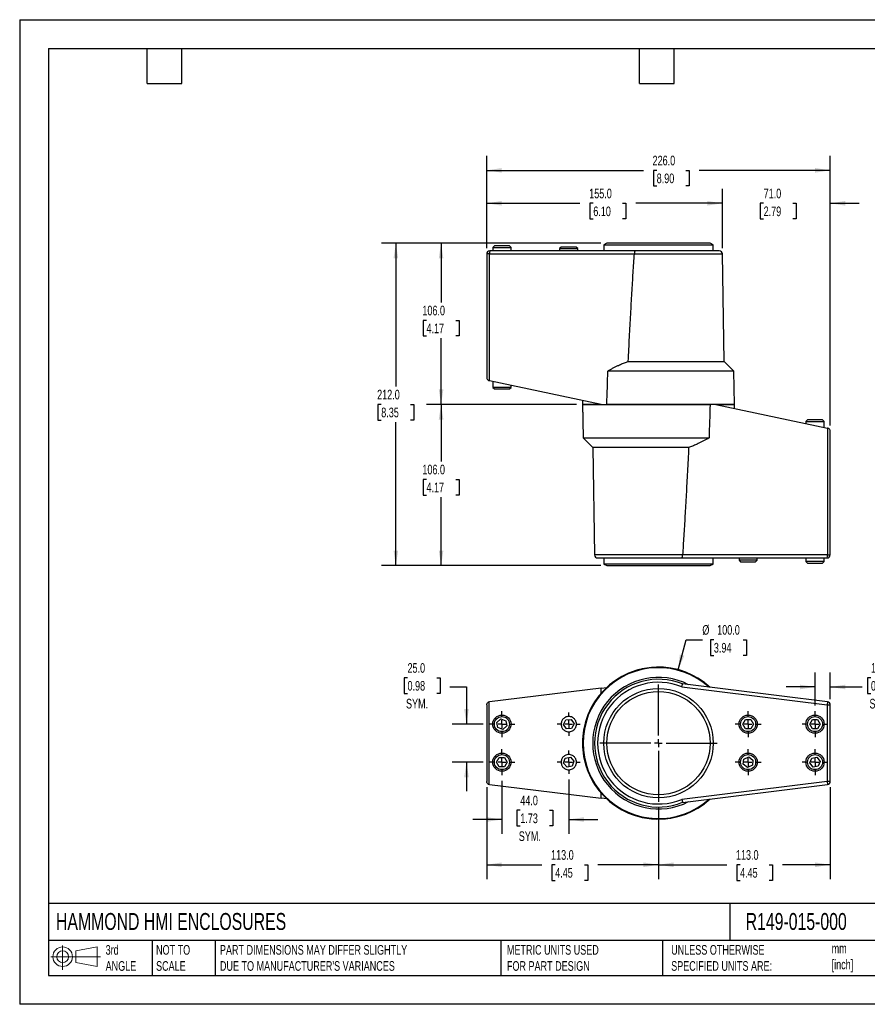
# Model space of a CAD drawing. Header units: millimetres. Extents: x 0 to 838, y 0 to 648.
# Tile 1 of 2: x 0 to 558, y 0 to 648. Entities that reach past the tile are written whole.
import ezdxf

# ---------------------------------------------------------------- set-up
doc = ezdxf.new("R2010")
doc.units = ezdxf.units.MM
doc.header["$LTSCALE"] = 3
doc.linetypes.add('CENTERX2', pattern=[20.32, 12.7, -2.54, 2.54, -2.54])
doc.layers.add('CENTER', color=40, linetype='CENTERX2')
doc.layers.add('DIMENSIONS', color=140, linetype='Continuous', lineweight=25)
doc.layers.add('TEXT', color=140, linetype='Continuous', lineweight=25)
doc.styles.add('SLDTEXTSTYLE0', font='TXT', dxfattribs={"width": 0.7})
doc.dimstyles.new('SLDDIMSTYLE0', dxfattribs={"dimtxt": 6.474023, "dimasz": 9.906, "dimexe": 0, "dimexo": 0.0625, "dimgap": 1.618506, "dimtad": 0, "dimtih": 1, "dimtoh": 1, "dimdec": 1, "dimrnd": 1e-09, "dimzin": 4, "dimdsep": 46, "dimtxsty": 'SLDTEXTSTYLE0', "dimsah": 1, "dimcen": 0.09, "dimadec": 0, "dimazin": 1, "dimtfac": 1, "dimtdec": 1, "dimtmove": 0, "dimatfit": 0, "dimfxl": 0, "dimfrac": 2, "dimtolj": 1, "dimtzin": 12, "dimarcsym": 0})
doc.dimstyles.new('SLDDIMSTYLE1', dxfattribs={"dimtxt": 6.474023, "dimasz": 9.906, "dimexe": 0, "dimexo": 0.0625, "dimgap": 1.618506, "dimtad": 0, "dimtih": 1, "dimtoh": 1, "dimdec": 1, "dimrnd": 1e-09, "dimzin": 4, "dimdsep": 46, "dimtxsty": 'SLDTEXTSTYLE0', "dimsah": 1, "dimcen": 0, "dimadec": 0, "dimazin": 1, "dimtfac": 1, "dimtdec": 1, "dimtofl": 0, "dimtmove": 0, "dimatfit": 3, "dimfxl": 0, "dimfrac": 2, "dimtolj": 1, "dimtzin": 12, "dimarcsym": 0})
doc.dimstyles.new('SLDDIMSTYLE2', dxfattribs={"dimtxt": 6.474023, "dimasz": 9.906, "dimexe": 0, "dimexo": 0.0625, "dimgap": 1.618506, "dimtad": 0, "dimtih": 1, "dimtoh": 1, "dimdec": 1, "dimrnd": 1e-09, "dimzin": 4, "dimdsep": 46, "dimtxsty": 'SLDTEXTSTYLE0', "dimsah": 1, "dimcen": 0.09, "dimadec": 0, "dimazin": 1, "dimtfac": 1, "dimtdec": 1, "dimtofl": 0, "dimtmove": 0, "dimatfit": 3, "dimfxl": 0, "dimfrac": 2, "dimtolj": 1, "dimtzin": 12, "dimarcsym": 0})

# ---------------------------------------------------------------- blocks, each defined once
blk = doc.blocks.new('Block11')
at = {"color": 7, "linetype": 'Continuous', "lineweight": 18}
for p, q in [((7.77, 15.93), (7.77, 0)), ((16.44, 12.5), (30.53, 15.1)), ((30.53, 15.1), (30.53, 2.19)), ((0, 8.65), (32.62, 8.65)), ((16.44, 4.79), (16.44, 12.5)), ((16.44, 4.79), (30.53, 2.19))]:
    blk.add_line(p, q, dxfattribs=at)
for radius in [6.45, 3.86]:
    blk.add_circle((7.77, 8.65), radius, dxfattribs=at)
blk = doc.blocks.new('Block12')
at = {"color": 7, "linetype": 'Continuous'}
blk.add_blockref('Block11', (0, 0), dxfattribs=at)
blk = doc.blocks.new('_D')
at = {"layer": 'DIMENSIONS'}
for p, q in [((317.24, 146.95), (317.24, 112.06)), ((361.24, 147.9), (361.24, 112.06)), ((329.34, 127.64), (327.16, 127.64)), ((327.16, 127.64), (327.16, 117.35)), ((348.58, 127.64), (350.75, 127.64)), ((350.75, 127.64), (350.75, 117.35)), ((317.24, 121.58), (298.19, 121.58)), ((327.16, 117.35), (329.34, 117.35)), ((350.75, 117.35), (348.58, 117.35)), ((361.24, 121.58), (380.29, 121.58))]:
    blk.add_line(p, q, dxfattribs=at)
for points in [[(317.24, 121.58), (307.33, 123.11), (307.33, 120.06)], [(361.24, 121.58), (371.15, 120.06), (371.15, 123.11)]]:
    blk.add_solid(points, dxfattribs=at)
at = {"layer": 'DIMENSIONS', "char_height": 6.35, "attachment_point": 1, "style": 'SLDTEXTSTYLE0'}
for s, insert in [('44.0', (329.34, 137.27)), ('1.73', (329.34, 125.53)), ('SYM.', (328.35, 113.8))]:
    blk.add_mtext(s, dxfattribs=dict(at, insert=insert))
blk = doc.blocks.new('_D_1')
at = {"layer": 'DIMENSIONS'}
for p, q in [((255.15, 214.81), (252.97, 214.81)), ((252.97, 214.81), (252.97, 204.52)), ((274.39, 214.81), (276.56, 214.81)), ((276.56, 214.81), (276.56, 204.52)), ((283.08, 208.75), (293.94, 208.75)), ((293.94, 208.75), (293.94, 184.3)), ((252.97, 204.52), (255.15, 204.52)), ((276.56, 204.52), (274.39, 204.52)), ((304.89, 184.3), (284.42, 184.3)), ((304.89, 159.3), (284.42, 159.3)), ((293.94, 159.3), (293.94, 140.25))]:
    blk.add_line(p, q, dxfattribs=at)
for points in [[(293.94, 184.3), (295.47, 194.2), (292.42, 194.2)], [(293.94, 159.3), (292.42, 149.39), (295.47, 149.39)]]:
    blk.add_solid(points, dxfattribs=at)
at = {"layer": 'DIMENSIONS', "char_height": 6.35, "attachment_point": 1, "style": 'SLDTEXTSTYLE0'}
for s, insert in [('25.0', (255.15, 224.44)), ('0.98', (255.15, 212.7)), ('SYM.', (254.16, 200.96))]:
    blk.add_mtext(s, dxfattribs=dict(at, insert=insert))
blk = doc.blocks.new('_D_2')
at = {"layer": 'DIMENSIONS'}
for p, q in [((433.18, 220.09), (438.47, 239.84)), ((438.47, 239.84), (449.11, 239.84)), ((456.69, 239.84), (454.52, 239.84)), ((454.52, 239.84), (454.52, 229.55)), ((475.93, 239.84), (478.1, 239.84)), ((478.1, 239.84), (478.1, 229.55)), ((454.52, 229.55), (456.69, 229.55)), ((478.1, 229.55), (475.93, 229.55))]:
    blk.add_line(p, q, dxfattribs=at)
blk.add_solid([(433.18, 220.09), (437.22, 229.27), (434.27, 230.06)], dxfattribs=at)
at = {"layer": 'DIMENSIONS', "char_height": 6.35, "attachment_point": 1, "style": 'SLDTEXTSTYLE0'}
for s, insert in [('%%c', (449.11, 249.48)), ('100.0', (458.88, 249.48)), ('3.94', (456.69, 237.74))]:
    blk.add_mtext(s, dxfattribs=dict(at, insert=insert))
blk = doc.blocks.new('_D_3')
at = {"layer": 'DIMENSIONS'}
for p, q in [((523.24, 196.65), (523.24, 218.27)), ((533.24, 200.84), (533.24, 218.27)), ((560.05, 214.81), (557.87, 214.81)), ((557.87, 214.81), (557.87, 204.52)), ((579.29, 214.81), (581.46, 214.81)), ((581.46, 214.81), (581.46, 204.52)), ((523.24, 208.75), (504.19, 208.75)), ((533.24, 208.75), (554.25, 208.75)), ((557.87, 204.52), (560.05, 204.52)), ((581.46, 204.52), (579.29, 204.52))]:
    blk.add_line(p, q, dxfattribs=at)
for points in [[(523.24, 208.75), (513.33, 210.27), (513.33, 207.23)], [(533.24, 208.75), (543.15, 207.23), (543.15, 210.27)]]:
    blk.add_solid(points, dxfattribs=at)
at = {"layer": 'DIMENSIONS', "char_height": 6.35, "attachment_point": 1, "style": 'SLDTEXTSTYLE0'}
for s, insert in [('10.0', (560.05, 224.44)), ('0.39', (560.05, 212.7)), ('SYM.', (559.06, 200.96))]:
    blk.add_mtext(s, dxfattribs=dict(at, insert=insert))
blk = doc.blocks.new('_D_4')
at = {"layer": 'DIMENSIONS'}
for p, q in [((533.24, 142.76), (533.24, 82.27)), ((420.24, 129.45), (420.24, 82.27)), ((420.24, 91.8), (465.14, 91.8)), ((473.91, 91.8), (471.74, 91.8)), ((471.74, 91.8), (471.74, 81.51)), ((493.15, 91.8), (495.32, 91.8)), ((495.32, 91.8), (495.32, 81.51)), ((533.24, 91.8), (501.92, 91.8)), ((471.74, 81.51), (473.91, 81.51)), ((495.32, 81.51), (493.15, 81.51))]:
    blk.add_line(p, q, dxfattribs=at)
for points in [[(420.24, 91.8), (430.15, 90.27), (430.15, 93.32)], [(533.24, 91.8), (523.33, 93.32), (523.33, 90.27)]]:
    blk.add_solid(points, dxfattribs=at)
at = {"layer": 'DIMENSIONS', "char_height": 6.35, "attachment_point": 1, "style": 'SLDTEXTSTYLE0'}
for s, insert in [('113.0', (471.22, 101.43)), ('4.45', (473.91, 89.69))]:
    blk.add_mtext(s, dxfattribs=dict(at, insert=insert))
blk = doc.blocks.new('_D_5')
at = {"layer": 'DIMENSIONS'}
for p, q in [((307.24, 142.76), (307.24, 82.27)), ((420.24, 129.45), (420.24, 82.27)), ((307.24, 91.8), (343.53, 91.8)), ((352.3, 91.8), (350.13, 91.8)), ((350.13, 91.8), (350.13, 81.51)), ((371.54, 91.8), (373.71, 91.8)), ((373.71, 91.8), (373.71, 81.51)), ((420.24, 91.8), (380.31, 91.8)), ((350.13, 81.51), (352.3, 81.51)), ((373.71, 81.51), (371.54, 81.51))]:
    blk.add_line(p, q, dxfattribs=at)
for points in [[(307.24, 91.8), (317.15, 90.27), (317.15, 93.32)], [(420.24, 91.8), (410.33, 93.32), (410.33, 90.27)]]:
    blk.add_solid(points, dxfattribs=at)
at = {"layer": 'DIMENSIONS', "char_height": 6.35, "attachment_point": 1, "style": 'SLDTEXTSTYLE0'}
for s, insert in [('113.0', (349.61, 101.43)), ('4.45', (352.3, 89.69))]:
    blk.add_mtext(s, dxfattribs=dict(at, insert=insert))
blk = doc.blocks.new('SW_CENTERMARKSYMBOL_0')
at = {"layer": 'CENTER', "color": 0}
for p, q in [((0, 5.08), (0, 8.54)), ((-5.08, 0), (-8.54, 0)), ((0, 0), (-2.54, 0)), ((0, 0), (0, 2.54)), ((0, 0), (0, -2.54)), ((0, 0), (2.54, 0)), ((5.08, 0), (8.54, 0)), ((0, -5.08), (0, -8.54))]:
    blk.add_line(p, q, dxfattribs=at)
blk = doc.blocks.new('SW_CENTERMARKSYMBOL_1')
at = {"layer": 'CENTER', "color": 0}
for p, q in [((0, 5.08), (0, 7.593)), ((-5.08, 0), (-7.593, 0)), ((0, 0), (-2.54, 0)), ((0, 0), (0, 2.54)), ((0, 0), (0, -2.54)), ((0, 0), (2.54, 0)), ((5.08, 0), (7.593, 0)), ((0, -5.08), (0, -7.593))]:
    blk.add_line(p, q, dxfattribs=at)
blk = doc.blocks.new('SW_CENTERMARKSYMBOL_2')
at = {"layer": 'CENTER', "color": 0}
for p, q in [((0, 5.08), (0, 7.593)), ((-5.08, 0), (-7.593, 0)), ((0, 0), (-2.54, 0)), ((0, 0), (0, 2.54)), ((0, 0), (0, -2.54)), ((0, 0), (2.54, 0)), ((5.08, 0), (7.593, 0)), ((0, -5.08), (0, -7.593))]:
    blk.add_line(p, q, dxfattribs=at)
blk = doc.blocks.new('SW_CENTERMARKSYMBOL_3')
at = {"layer": 'CENTER', "color": 0}
for p, q in [((0, 5.08), (0, 8.54)), ((-5.08, 0), (-8.54, 0)), ((0, 0), (-2.54, 0)), ((0, 0), (0, 2.54)), ((0, 0), (0, -2.54)), ((0, 0), (2.54, 0)), ((5.08, 0), (8.54, 0)), ((0, -5.08), (0, -8.54))]:
    blk.add_line(p, q, dxfattribs=at)
blk = doc.blocks.new('SW_CENTERMARKSYMBOL_4')
at = {"layer": 'CENTER', "color": 0}
for p, q in [((0, 5.08), (0, 8.54)), ((-5.08, 0), (-8.54, 0)), ((0, 0), (-2.54, 0)), ((0, 0), (0, 2.54)), ((0, 0), (0, -2.54)), ((0, 0), (2.54, 0)), ((5.08, 0), (8.54, 0)), ((0, -5.08), (0, -8.54))]:
    blk.add_line(p, q, dxfattribs=at)
blk = doc.blocks.new('SW_CENTERMARKSYMBOL_5')
at = {"layer": 'CENTER', "color": 0}
for p, q in [((0, 5.08), (0, 8.54)), ((-5.08, 0), (-8.54, 0)), ((0, 0), (-2.54, 0)), ((0, 0), (0, 2.54)), ((0, 0), (0, -2.54)), ((0, 0), (2.54, 0)), ((5.08, 0), (8.54, 0)), ((0, -5.08), (0, -8.54))]:
    blk.add_line(p, q, dxfattribs=at)
blk = doc.blocks.new('SW_CENTERMARKSYMBOL_6')
at = {"layer": 'CENTER', "color": 0}
for p, q in [((0, 5.08), (0, 38.54)), ((-5.08, 0), (-38.54, 0)), ((0, 0), (-2.54, 0)), ((0, 0), (0, 2.54)), ((0, 0), (0, -2.54)), ((0, 0), (2.54, 0)), ((5.08, 0), (38.54, 0)), ((0, -5.08), (0, -38.54))]:
    blk.add_line(p, q, dxfattribs=at)
blk = doc.blocks.new('SW_CENTERMARKSYMBOL_7')
at = {"layer": 'CENTER', "color": 0}
for p, q in [((0, 5.08), (0, 8.54)), ((-5.08, 0), (-8.54, 0)), ((0, 0), (-2.54, 0)), ((0, 0), (0, 2.54)), ((0, 0), (0, -2.54)), ((0, 0), (2.54, 0)), ((5.08, 0), (8.54, 0)), ((0, -5.08), (0, -8.54))]:
    blk.add_line(p, q, dxfattribs=at)
blk = doc.blocks.new('SW_CENTERMARKSYMBOL_8')
at = {"layer": 'CENTER', "color": 0}
for p, q in [((0, 5.08), (0, 8.54)), ((-5.08, 0), (-8.54, 0)), ((0, 0), (-2.54, 0)), ((0, 0), (0, 2.54)), ((0, 0), (0, -2.54)), ((0, 0), (2.54, 0)), ((5.08, 0), (8.54, 0)), ((0, -5.08), (0, -8.54))]:
    blk.add_line(p, q, dxfattribs=at)
blk = doc.blocks.new('_D_6')
at = {"layer": 'DIMENSIONS'}
for p, q in [((382.43, 500.61), (267.72, 500.61)), ((277.24, 500.61), (277.24, 461.67)), ((267.62, 449.93), (265.45, 449.93)), ((265.45, 449.93), (265.45, 439.64)), ((286.86, 449.93), (289.03, 449.93)), ((289.03, 449.93), (289.03, 439.64)), ((265.45, 439.64), (267.62, 439.64)), ((277.24, 394.61), (277.24, 438.19)), ((289.03, 439.64), (286.86, 439.64)), ((366.43, 394.61), (267.72, 394.61))]:
    blk.add_line(p, q, dxfattribs=at)
for points in [[(277.24, 500.61), (275.72, 490.7), (278.76, 490.7)], [(277.24, 394.61), (278.76, 404.52), (275.72, 404.52)]]:
    blk.add_solid(points, dxfattribs=at)
at = {"layer": 'DIMENSIONS', "char_height": 6.35, "attachment_point": 1, "style": 'SLDTEXTSTYLE0'}
for s, insert in [('106.0', (264.93, 459.57)), ('4.17', (267.62, 447.83))]:
    blk.add_mtext(s, dxfattribs=dict(at, insert=insert))
blk = doc.blocks.new('_D_7')
at = {"layer": 'DIMENSIONS'}
for p, q in [((366.43, 394.61), (267.72, 394.61)), ((277.24, 394.61), (277.24, 357.06)), ((267.62, 345.33), (265.45, 345.33)), ((265.45, 345.33), (265.45, 335.04)), ((286.86, 345.33), (289.03, 345.33)), ((289.03, 345.33), (289.03, 335.04)), ((265.45, 335.04), (267.62, 335.04)), ((277.24, 288.61), (277.24, 333.59)), ((289.03, 335.04), (286.86, 335.04)), ((382.43, 288.61), (267.72, 288.61))]:
    blk.add_line(p, q, dxfattribs=at)
for points in [[(277.24, 394.61), (275.72, 384.7), (278.76, 384.7)], [(277.24, 288.61), (278.76, 298.52), (275.72, 298.52)]]:
    blk.add_solid(points, dxfattribs=at)
at = {"layer": 'DIMENSIONS', "char_height": 6.35, "attachment_point": 1, "style": 'SLDTEXTSTYLE0'}
for s, insert in [('106.0', (264.93, 354.96)), ('4.17', (267.62, 343.22))]:
    blk.add_mtext(s, dxfattribs=dict(at, insert=insert))
blk = doc.blocks.new('_D_8')
at = {"layer": 'DIMENSIONS'}
for p, q in [((382.43, 500.61), (237.96, 500.61)), ((247.49, 500.61), (247.49, 406.37)), ((237.87, 394.63), (235.69, 394.63)), ((235.69, 394.63), (235.69, 384.34)), ((257.11, 394.63), (259.28, 394.63)), ((259.28, 394.63), (259.28, 384.34)), ((235.69, 384.34), (237.87, 384.34)), ((247.49, 288.61), (247.49, 382.89)), ((259.28, 384.34), (257.11, 384.34)), ((382.43, 288.61), (237.96, 288.61))]:
    blk.add_line(p, q, dxfattribs=at)
for points in [[(247.49, 500.61), (245.96, 490.7), (249.01, 490.7)], [(247.49, 288.61), (249.01, 298.52), (245.96, 298.52)]]:
    blk.add_solid(points, dxfattribs=at)
at = {"layer": 'DIMENSIONS', "char_height": 6.35, "attachment_point": 1, "style": 'SLDTEXTSTYLE0'}
for s, insert in [('212.0', (235.17, 404.26)), ('8.35', (237.87, 392.52))]:
    blk.add_mtext(s, dxfattribs=dict(at, insert=insert))
blk = doc.blocks.new('_D_9')
at = {"layer": 'DIMENSIONS'}
for p, q in [((307.24, 497.42), (307.24, 536.45)), ((462.27, 497.46), (462.27, 536.45)), ((307.24, 526.92), (368.6, 526.92)), ((377.37, 526.92), (375.2, 526.92)), ((375.2, 526.92), (375.2, 516.63)), ((396.61, 526.92), (398.79, 526.92)), ((398.79, 526.92), (398.79, 516.63)), ((462.27, 526.92), (405.38, 526.92)), ((375.2, 516.63), (377.37, 516.63)), ((398.79, 516.63), (396.61, 516.63))]:
    blk.add_line(p, q, dxfattribs=at)
for points in [[(307.24, 526.92), (317.15, 525.4), (317.15, 528.45)], [(462.27, 526.92), (452.37, 528.45), (452.37, 525.4)]]:
    blk.add_solid(points, dxfattribs=at)
at = {"layer": 'DIMENSIONS', "char_height": 6.35, "attachment_point": 1, "style": 'SLDTEXTSTYLE0'}
for s, insert in [('155.0', (374.68, 536.56)), ('6.10', (377.37, 524.82))]:
    blk.add_mtext(s, dxfattribs=dict(at, insert=insert))
blk = doc.blocks.new('_D_10')
at = {"layer": 'DIMENSIONS'}
for p, q in [((462.27, 497.46), (462.27, 536.45)), ((533.24, 380.8), (533.24, 536.45)), ((462.27, 526.92), (443.22, 526.92)), ((489.44, 526.92), (487.26, 526.92)), ((487.26, 526.92), (487.26, 516.63)), ((508.67, 526.92), (510.85, 526.92)), ((510.85, 526.92), (510.85, 516.63)), ((533.24, 526.92), (552.29, 526.92)), ((487.26, 516.63), (489.44, 516.63)), ((510.85, 516.63), (508.67, 516.63))]:
    blk.add_line(p, q, dxfattribs=at)
for points in [[(462.27, 526.92), (452.37, 528.45), (452.37, 525.4)], [(533.24, 526.92), (543.15, 525.4), (543.15, 528.45)]]:
    blk.add_solid(points, dxfattribs=at)
at = {"layer": 'DIMENSIONS', "char_height": 6.35, "attachment_point": 1, "style": 'SLDTEXTSTYLE0'}
for s, insert in [('71.0', (489.44, 536.56)), ('2.79', (489.44, 524.82))]:
    blk.add_mtext(s, dxfattribs=dict(at, insert=insert))
blk = doc.blocks.new('_D_11')
at = {"layer": 'DIMENSIONS'}
for p, q in [((307.24, 497.42), (307.24, 558.14)), ((533.24, 380.8), (533.24, 558.14)), ((307.24, 548.61), (410.31, 548.61)), ((419.08, 548.61), (416.9, 548.61)), ((416.9, 548.61), (416.9, 538.32)), ((438.32, 548.61), (440.49, 548.61)), ((440.49, 548.61), (440.49, 538.32)), ((533.24, 548.61), (447.09, 548.61)), ((416.9, 538.32), (419.08, 538.32)), ((440.49, 538.32), (438.32, 538.32))]:
    blk.add_line(p, q, dxfattribs=at)
for points in [[(307.24, 548.61), (317.15, 547.09), (317.15, 550.13)], [(533.24, 548.61), (523.33, 550.13), (523.33, 547.09)]]:
    blk.add_solid(points, dxfattribs=at)
at = {"layer": 'DIMENSIONS', "char_height": 6.35, "attachment_point": 1, "style": 'SLDTEXTSTYLE0'}
for s, insert in [('226.0', (416.38, 558.25)), ('8.90', (419.08, 546.51))]:
    blk.add_mtext(s, dxfattribs=dict(at, insert=insert))

msp = doc.modelspace()

# ---------------------------------------------------------------- linework, layer by layer
at = {"color": 7, "linetype": 'Continuous'}
for p, q in [((0.01, 647.71), (0.01, 0.01)), ((0.01, 647.71), (838.21, 647.71)), ((838.21, 0.01), (0.01, 0.01))]:
    msp.add_line(p, q, dxfattribs=at)
for p, q in [((312.31, 498.94), (311.24, 497.86)), ((322.17, 498.94), (312.31, 498.94)), ((323.24, 497.86), (322.17, 498.94)), ((386.24, 500.61), (384.24, 499.61)), ((384.24, 499.61), (384.24, 495.61)), ((384.24, 499.61), (385.01, 499.61)), ((385.01, 499.61), (456.24, 499.61)), ((386.96, 500.61), (386.24, 500.61)), ((454.24, 500.61), (386.96, 500.61)), ((456.24, 499.61), (454.24, 500.61)), ((456.24, 495.61), (456.24, 499.61)), ((309, 493.61), (307.24, 493.61)), ((307.24, 493.61), (307.24, 412.23)), ((309, 493.61), (404.38, 493.61)), ((309, 410.24), (309, 493.61)), ((404.89, 495.61), (309.24, 495.61)), ((311.24, 497.86), (311.24, 495.61)), ((311.24, 497.86), (323.24, 497.86)), ((323.24, 495.61), (323.24, 497.86)), ((356.31, 498.17), (355.24, 497.09)), ((355.24, 497.09), (355.24, 495.61)), ((355.24, 497.09), (367.24, 497.09)), ((366.17, 498.17), (356.31, 498.17)), ((367.24, 497.09), (366.17, 498.17)), ((367.24, 495.61), (367.24, 497.09)), ((404.38, 493.65), (462.27, 493.65)), ((460.28, 495.61), (404.89, 495.61)), ((463.51, 422.96), (462.27, 493.65)), ((400.37, 422.96), (463.51, 422.96)), ((469.86, 416.61), (463.51, 422.96)), ((469.86, 416.61), (386.95, 416.61)), ((470.24, 394.61), (469.86, 416.61)), ((382.51, 394.61), (309, 410.24)), ((311.24, 409.76), (311.24, 405.86)), ((311.24, 405.86), (312.31, 404.79)), ((323.24, 405.86), (311.24, 405.86)), ((312.31, 404.79), (322.17, 404.79)), ((322.17, 404.79), (323.24, 405.86)), ((323.24, 405.86), (323.24, 407.21)), ((370.29, 397.2), (370.24, 394.61)), ((370.24, 394.61), (370.31, 390.39)), ((370.24, 394.61), (382.51, 394.61)), ((382.51, 394.61), (370.24, 394.61)), ((382.51, 394.61), (386.29, 394.61)), ((386.29, 394.61), (454.19, 394.61)), ((454.19, 394.61), (386.29, 394.61)), ((457.97, 394.61), (454.19, 394.61)), ((457.97, 394.61), (531.48, 378.98)), ((457.97, 394.61), (470.24, 394.61)), ((470.24, 394.61), (457.97, 394.61)), ((470.2, 392.02), (470.24, 394.61)), ((370.43, 383.79), (370.62, 372.61)), ((518.31, 384.44), (517.24, 383.36)), ((517.24, 383.36), (517.24, 382.01)), ((517.24, 383.36), (517.55, 383.36)), ((517.55, 383.36), (529.24, 383.36)), ((518.57, 384.44), (518.31, 384.44)), ((528.17, 384.44), (518.57, 384.44)), ((529.24, 383.36), (528.17, 384.44)), ((529.24, 379.46), (529.24, 383.36)), ((531.48, 378.98), (531.48, 295.61)), ((533.24, 295.61), (533.24, 376.99)), ((370.62, 372.61), (376.97, 366.26)), ((370.62, 372.61), (453.53, 372.61)), ((376.97, 366.26), (378.21, 295.58)), ((440.11, 366.26), (376.97, 366.26)), ((436.1, 295.58), (378.21, 295.58)), ((380.21, 293.61), (435.59, 293.61)), ((384.24, 293.61), (384.24, 289.61)), ((435.59, 293.61), (531.24, 293.61)), ((531.48, 295.61), (436.1, 295.61)), ((456.24, 289.61), (456.24, 293.61)), ((473.24, 293.61), (473.24, 292.13)), ((473.24, 292.13), (474.31, 291.05)), ((485.24, 292.13), (473.24, 292.13)), ((484.17, 291.05), (485.24, 292.13)), ((485.24, 292.13), (485.24, 293.61)), ((517.24, 293.61), (517.24, 291.36)), ((529.24, 291.36), (529.24, 293.61)), ((531.48, 295.61), (533.24, 295.61)), ((384.24, 289.61), (386.24, 288.61)), ((384.49, 289.61), (384.24, 289.61)), ((456.24, 289.61), (384.49, 289.61)), ((386.24, 288.61), (386.47, 288.61)), ((386.47, 288.61), (454.24, 288.61)), ((454.24, 288.61), (456.24, 289.61)), ((474.31, 291.05), (484.17, 291.05)), ((517.24, 291.36), (518.31, 290.29)), ((529.24, 291.36), (517.24, 291.36)), ((518.31, 290.29), (528.17, 290.29)), ((528.17, 290.29), (529.24, 291.36)), ((382.51, 208.04), (309, 199.01)), ((382.51, 208.04), (386.29, 208.5)), ((382.51, 204.61), (382.51, 208.04)), ((435.59, 208.77), (531.24, 197.03)), ((531.48, 199.01), (436.1, 210.73)), ((307.24, 197.03), (307.24, 146.57)), ((308.82, 144.61), (308.82, 198.99)), ((531.48, 199.01), (531.24, 197.03)), ((531.24, 197.03), (531.24, 146.57)), ((531.24, 197.03), (533.24, 197.03)), ((533.24, 146.57), (533.24, 197.03)), ((313.98, 185.48), (316.63, 187.71)), ((314.59, 182.07), (313.98, 185.48)), ((317.85, 180.89), (314.59, 182.07)), ((316.63, 187.71), (319.89, 186.53)), ((320.5, 183.12), (317.85, 180.89)), ((319.89, 186.53), (320.5, 183.12)), ((357.78, 184.15), (359.38, 187.22)), ((359.64, 181.23), (357.78, 184.15)), ((359.38, 187.22), (362.84, 187.37)), ((363.1, 181.38), (359.64, 181.23)), ((362.84, 187.37), (364.7, 184.45)), ((364.7, 184.45), (363.1, 181.38)), ((475.78, 184.3), (477.51, 187.3)), ((477.51, 181.3), (475.78, 184.3)), ((477.51, 187.3), (480.97, 187.3)), ((480.97, 187.3), (482.7, 184.3)), ((482.7, 184.3), (480.97, 181.3)), ((519.78, 184.3), (521.51, 187.3)), ((521.51, 181.3), (519.78, 184.3)), ((521.51, 187.3), (524.97, 187.3)), ((524.97, 187.3), (526.7, 184.3)), ((526.7, 184.3), (524.97, 181.3)), ((480.97, 181.3), (477.51, 181.3)), ((524.97, 181.3), (521.51, 181.3)), ((313.78, 159.3), (315.51, 162.3)), ((315.51, 162.3), (318.97, 162.3)), ((318.97, 162.3), (320.7, 159.3)), ((358.91, 161.86), (362.3, 162.6)), ((362.3, 162.6), (364.63, 160.03)), ((476.45, 161.35), (479.62, 162.74)), ((479.62, 162.74), (482.41, 160.69)), ((519.81, 158.8), (521.09, 162.02)), ((521.09, 162.02), (524.52, 162.52)), ((524.52, 162.52), (526.67, 159.8)), ((315.51, 156.3), (313.78, 159.3)), ((318.97, 156.3), (315.51, 156.3)), ((320.7, 159.3), (318.97, 156.3)), ((357.86, 158.56), (358.91, 161.86)), ((360.19, 156), (357.86, 158.56)), ((363.57, 156.73), (360.19, 156)), ((364.63, 160.03), (363.57, 156.73)), ((476.07, 157.91), (476.45, 161.35)), ((478.86, 155.86), (476.07, 157.91)), ((482.03, 157.24), (478.86, 155.86)), ((482.41, 160.69), (482.03, 157.24)), ((521.96, 156.08), (519.81, 158.8)), ((525.39, 156.58), (521.96, 156.08)), ((526.67, 159.8), (525.39, 156.58)), ((309, 144.58), (382.51, 135.56)), ((531.24, 146.57), (435.59, 134.82)), ((436.1, 132.87), (531.48, 144.58)), ((531.24, 146.57), (531.48, 144.58)), ((533.24, 146.57), (531.24, 146.57)), ((382.51, 135.56), (382.51, 138.98)), ((386.29, 135.09), (382.51, 135.56))]:
    msp.add_line(p, q)
for centre, radius in [((420.24, 171.8), 36), ((420.24, 171.8), 34), ((317.24, 184.3), 6), ((317.24, 184.3), 4.93), ((479.24, 184.3), 6), ((479.24, 184.3), 4.93), ((523.24, 184.3), 6), ((523.24, 184.3), 4.93), ((317.24, 159.3), 6), ((317.24, 159.3), 4.93), ((479.24, 159.3), 6), ((479.24, 159.3), 4.93), ((523.24, 159.3), 6), ((523.24, 159.3), 4.93)]:
    msp.add_circle(centre, radius)
for centre, radius, start, end in [((309.24, 493.61), 2, 90, 180), ((313.28, 494.1), 4.31, 159.54663, 186.5567), ((460.28, 493.61), 2, 1, 90), ((380.21, 295.61), 2, 181, 270), ((527.2, 295.12), 4.31, 339.54663, 6.5567), ((531.24, 295.61), 2, 270, 0), ((420.24, 171.8), 50, 47.23291, 312.76709), ((420.24, 171.8), 49.62, 47.85318, 312.14682), ((420.24, 171.8), 50, 47.23291, 132.76709), ((420.24, 171.8), 43.27, 62.65906, 297.34094), ((420.24, 171.8), 42.03, 67.83062, 292.16938), ((420.24, 171.8), 40.03, 67.4541, 292.5459), ((420.24, 171.8), 50, 138.9833, 221.0167), ((531.24, 197.03), 2, 0, 83), ((531.24, 146.57), 2, 277, 0), ((420.24, 171.8), 50, 227.23291, 312.76709)]:
    msp.add_arc(centre, radius, start, end)
for points, knots in [([(400.37, 422.96), (400.5, 425.64), (400.77, 430.94), (401.17, 438.77), (401.58, 446.38), (401.98, 453.78), (402.38, 460.95), (402.78, 467.91), (403.18, 474.64), (403.58, 481.16), (403.97, 487.46), (404.24, 491.58), (404.38, 493.61)], [0, 0, 0, 0, 0.113922, 0.224749, 0.332483, 0.437122, 0.538668, 0.63712, 0.732479, 0.824745, 0.913919, 1, 1, 1, 1]), ([(404.89, 495.61), (404.88, 495.61), (404.85, 495.61), (404.82, 495.59), (404.78, 495.57), (404.75, 495.53), (404.72, 495.49), (404.69, 495.45), (404.66, 495.4), (404.63, 495.34), (404.61, 495.29), (404.59, 495.23), (404.57, 495.17), (404.55, 495.1), (404.52, 495), (404.48, 494.84), (404.45, 494.62), (404.42, 494.39), (404.4, 494.14), (404.38, 493.9), (404.38, 493.73), (404.38, 493.65)], [0, 0, 0, 0, 0.047593, 0.093666, 0.138219, 0.181252, 0.222765, 0.262757, 0.301228, 0.338179, 0.373609, 0.407518, 0.439908, 0.470777, 0.500127, 0.586947, 0.67234, 0.756322, 0.838913, 0.920131, 1, 1, 1, 1]), ([(386.95, 416.61), (387.25, 416.79), (387.86, 417.13), (388.76, 417.64), (389.66, 418.13), (390.55, 418.61), (391.42, 419.07), (392.29, 419.51), (393.15, 419.93), (394.16, 420.41), (395.3, 420.94), (396.59, 421.5), (397.86, 422.02), (399.12, 422.51), (399.95, 422.81), (400.37, 422.96)], [0, 0, 0, 0, 0.0708977, 0.1407083, 0.2094385, 0.2770954, 0.3436865, 0.4092194, 0.4737023, 0.5371438, 0.6335171, 0.7279518, 0.8204842, 0.9111532, 1, 1, 1, 1]), ([(307.24, 412.23), (307.24, 412.02), (307.27, 411.8), (307.42, 411.37), (307.54, 411.15), (307.83, 410.79), (308.02, 410.63), (308.41, 410.4), (308.62, 410.32), (308.82, 410.27)], [0, 0, 0, 0, 0.25, 0.25, 0.5, 0.5, 0.75, 0.75, 1, 1, 1, 1]), ([(370.32, 390.39), (370.32, 390.41), (370.31, 390.45), (370.34, 390.16), (370.38, 389.53), (370.44, 388.6), (370.48, 387.52), (370.49, 386.38), (370.48, 385.33), (370.46, 384.47), (370.44, 383.95), (370.43, 383.73), (370.43, 383.79), (370.43, 383.79)], [0, 0, 0, 0, 0.032684, 0.140122, 0.247658, 0.354974, 0.46209, 0.569275, 0.676625, 0.783972, 0.8912, 0.99843, 1, 1, 1, 1]), ([(533.24, 376.99), (533.24, 377.2), (533.21, 377.42), (533.06, 377.86), (532.94, 378.07), (532.65, 378.43), (532.46, 378.59), (532.07, 378.82), (531.86, 378.9), (531.66, 378.95)], [0, 0, 0, 0, 0.25, 0.25, 0.5, 0.5, 0.75, 0.75, 1, 1, 1, 1]), ([(453.53, 372.61), (453.23, 372.44), (452.63, 372.09), (451.72, 371.58), (450.82, 371.09), (449.94, 370.61), (449.06, 370.16), (448.19, 369.72), (447.33, 369.29), (446.32, 368.81), (445.18, 368.29), (443.89, 367.72), (442.62, 367.2), (441.36, 366.71), (440.53, 366.41), (440.11, 366.26)], [0, 0, 0, 0, 0.070855, 0.140634, 0.209345, 0.276994, 0.343588, 0.409136, 0.473645, 0.537125, 0.633514, 0.727959, 0.820495, 0.911162, 1, 1, 1, 1]), ([(440.11, 366.26), (439.98, 363.58), (439.71, 358.28), (439.31, 350.45), (438.9, 342.84), (438.5, 335.44), (438.1, 328.27), (437.7, 321.31), (437.3, 314.58), (436.9, 308.06), (436.51, 301.76), (436.24, 297.64), (436.1, 295.61)], [0, 0, 0, 0, 0.113922, 0.224749, 0.332483, 0.437122, 0.538668, 0.63712, 0.732479, 0.824745, 0.913919, 1, 1, 1, 1]), ([(435.59, 293.61), (435.6, 293.61), (435.63, 293.61), (435.66, 293.63), (435.7, 293.65), (435.73, 293.69), (435.76, 293.73), (435.79, 293.77), (435.82, 293.82), (435.85, 293.88), (435.87, 293.93), (435.89, 293.99), (435.91, 294.05), (435.93, 294.12), (435.96, 294.22), (436, 294.38), (436.03, 294.6), (436.06, 294.83), (436.09, 295.08), (436.1, 295.32), (436.1, 295.49), (436.1, 295.58)], [0, 0, 0, 0, 0.0475261, 0.0935433, 0.1380515, 0.1810502, 0.2225393, 0.2625186, 0.300988, 0.3379475, 0.373397, 0.4073368, 0.4397672, 0.4706884, 0.500101, 0.5868677, 0.67223, 0.7562049, 0.838811, 0.9200688, 1, 1, 1, 1]), ([(435.59, 208.77), (435.6, 208.82), (435.63, 208.92), (435.66, 209.05), (435.7, 209.19), (435.73, 209.31), (435.76, 209.43), (435.79, 209.54), (435.82, 209.65), (435.85, 209.75), (435.87, 209.84), (435.89, 209.92), (435.91, 210), (435.93, 210.07), (435.96, 210.18), (436, 210.32), (436.03, 210.46), (436.06, 210.58), (436.09, 210.66), (436.1, 210.71), (436.1, 210.72), (436.1, 210.73)], [0, 0, 0, 0, 0.0475261, 0.0935433, 0.1380515, 0.1810502, 0.2225393, 0.2625186, 0.300988, 0.3379475, 0.373397, 0.4073368, 0.4397672, 0.4706884, 0.500101, 0.5868677, 0.67223, 0.7562049, 0.838811, 0.9200688, 1, 1, 1, 1]), ([(307.24, 197.03), (307.24, 197.24), (307.27, 197.46), (307.42, 197.89), (307.54, 198.1), (307.83, 198.47), (308.02, 198.63), (308.41, 198.86), (308.62, 198.94), (308.82, 198.99)], [0, 0, 0, 0, 0.25, 0.25, 0.5, 0.5, 0.75, 0.75, 1, 1, 1, 1]), ([(356.19, 184.3), (356.19, 184.72), (356.24, 185.2), (356.46, 185.97), (356.57, 186.24), (356.83, 186.78), (357, 187.06), (357.4, 187.6), (357.64, 187.86), (358.2, 188.35), (358.51, 188.57), (359.21, 188.94), (359.59, 189.09), (360.4, 189.3), (360.82, 189.35), (361.66, 189.35), (362.08, 189.3), (362.89, 189.09), (363.27, 188.94), (363.97, 188.57), (364.28, 188.35), (364.84, 187.86), (365.08, 187.6), (365.48, 187.06), (365.65, 186.78), (365.92, 186.24), (366.02, 185.97), (366.24, 185.2), (366.29, 184.72), (366.29, 183.88), (366.24, 183.4), (366.02, 182.62), (365.92, 182.36), (365.65, 181.81), (365.48, 181.54), (365.08, 181), (364.84, 180.73), (364.28, 180.25), (363.97, 180.03), (363.27, 179.65), (362.89, 179.5), (362.08, 179.3), (361.66, 179.25), (360.82, 179.25), (360.4, 179.3), (359.59, 179.5), (359.21, 179.65), (358.51, 180.03), (358.2, 180.25), (357.64, 180.73), (357.4, 181), (357, 181.54), (356.83, 181.81), (356.57, 182.36), (356.46, 182.62), (356.24, 183.4), (356.19, 183.88), (356.19, 184.3)], [0, 0, 0, 0, 0.0625, 0.0625, 0.09375, 0.09375, 0.125, 0.125, 0.15625, 0.15625, 0.1875, 0.1875, 0.21875, 0.21875, 0.25, 0.25, 0.28125, 0.28125, 0.3125, 0.3125, 0.34375, 0.34375, 0.375, 0.375, 0.40625, 0.40625, 0.4375, 0.4375, 0.5, 0.5, 0.5625, 0.5625, 0.59375, 0.59375, 0.625, 0.625, 0.65625, 0.65625, 0.6875, 0.6875, 0.71875, 0.71875, 0.75, 0.75, 0.78125, 0.78125, 0.8125, 0.8125, 0.84375, 0.84375, 0.875, 0.875, 0.90625, 0.90625, 0.9375, 0.9375, 1, 1, 1, 1]), ([(370.47, 169.45), (370.47, 169.3), (370.48, 169.16), (370.48, 168.92), (370.49, 168.81), (370.49, 168.65), (370.49, 168.58), (370.49, 168.5), (370.49, 168.48), (370.48, 168.47), (370.47, 168.5), (370.46, 168.58), (370.45, 168.64), (370.44, 168.81), (370.43, 168.91), (370.41, 169.15), (370.4, 169.29), (370.37, 169.75), (370.35, 170.12), (370.33, 170.72), (370.32, 170.93), (370.32, 171.36), (370.31, 171.58), (370.31, 172.01), (370.32, 172.23), (370.32, 172.66), (370.33, 172.86), (370.34, 173.27), (370.35, 173.46), (370.37, 173.82), (370.38, 173.99), (370.4, 174.3), (370.41, 174.44), (370.43, 174.68), (370.43, 174.78), (370.45, 174.95), (370.46, 175.01), (370.47, 175.1), (370.48, 175.12), (370.49, 175.12), (370.49, 175.1), (370.49, 175.02), (370.49, 174.95), (370.49, 174.79), (370.48, 174.69), (370.48, 174.44), (370.47, 174.31), (370.46, 174), (370.46, 173.83), (370.45, 173.47), (370.44, 173.28), (370.44, 172.87), (370.43, 172.66), (370.43, 172.24), (370.43, 172.02), (370.43, 171.58), (370.43, 171.37), (370.43, 170.94), (370.44, 170.73), (370.44, 170.33), (370.45, 170.14), (370.46, 169.78), (370.46, 169.6), (370.47, 169.45)], [0, 0, 0, 0, 0.03125, 0.03125, 0.0625, 0.0625, 0.09375, 0.09375, 0.125, 0.125, 0.15625, 0.15625, 0.1875, 0.1875, 0.21875, 0.21875, 0.25, 0.25, 0.3125, 0.3125, 0.34375, 0.34375, 0.375, 0.375, 0.40625, 0.40625, 0.4375, 0.4375, 0.46875, 0.46875, 0.5, 0.5, 0.53125, 0.53125, 0.5625, 0.5625, 0.59375, 0.59375, 0.625, 0.625, 0.65625, 0.65625, 0.6875, 0.6875, 0.71875, 0.71875, 0.75, 0.75, 0.78125, 0.78125, 0.8125, 0.8125, 0.84375, 0.84375, 0.875, 0.875, 0.90625, 0.90625, 0.9375, 0.9375, 0.96875, 0.96875, 1, 1, 1, 1]), ([(356.19, 159.3), (356.19, 159.72), (356.24, 160.2), (356.46, 160.97), (356.57, 161.24), (356.83, 161.78), (357, 162.06), (357.4, 162.6), (357.64, 162.86), (358.2, 163.35), (358.51, 163.57), (359.21, 163.94), (359.59, 164.09), (360.4, 164.3), (360.82, 164.35), (361.66, 164.35), (362.08, 164.3), (362.89, 164.09), (363.27, 163.94), (363.97, 163.57), (364.28, 163.35), (364.84, 162.86), (365.08, 162.6), (365.48, 162.06), (365.65, 161.78), (365.92, 161.24), (366.02, 160.97), (366.24, 160.2), (366.29, 159.72), (366.29, 158.88), (366.24, 158.4), (366.02, 157.62), (365.92, 157.36), (365.65, 156.81), (365.48, 156.54), (365.08, 156), (364.84, 155.73), (364.28, 155.25), (363.97, 155.03), (363.27, 154.65), (362.89, 154.5), (362.08, 154.3), (361.66, 154.25), (360.82, 154.25), (360.4, 154.3), (359.59, 154.5), (359.21, 154.65), (358.51, 155.03), (358.2, 155.25), (357.64, 155.73), (357.4, 156), (357, 156.54), (356.83, 156.81), (356.57, 157.36), (356.46, 157.62), (356.24, 158.4), (356.19, 158.88), (356.19, 159.3)], [0, 0, 0, 0, 0.0625, 0.0625, 0.09375, 0.09375, 0.125, 0.125, 0.15625, 0.15625, 0.1875, 0.1875, 0.21875, 0.21875, 0.25, 0.25, 0.28125, 0.28125, 0.3125, 0.3125, 0.34375, 0.34375, 0.375, 0.375, 0.40625, 0.40625, 0.4375, 0.4375, 0.5, 0.5, 0.5625, 0.5625, 0.59375, 0.59375, 0.625, 0.625, 0.65625, 0.65625, 0.6875, 0.6875, 0.71875, 0.71875, 0.75, 0.75, 0.78125, 0.78125, 0.8125, 0.8125, 0.84375, 0.84375, 0.875, 0.875, 0.90625, 0.90625, 0.9375, 0.9375, 1, 1, 1, 1]), ([(308.82, 144.61), (308.62, 144.66), (308.41, 144.73), (308.02, 144.97), (307.83, 145.13), (307.54, 145.49), (307.42, 145.7), (307.27, 146.14), (307.24, 146.36), (307.24, 146.57)], [0, 0, 0, 0, 0.25, 0.25, 0.5, 0.5, 0.75, 0.75, 1, 1, 1, 1]), ([(435.59, 134.82), (435.6, 134.78), (435.63, 134.69), (435.66, 134.55), (435.69, 134.43), (435.73, 134.31), (435.76, 134.19), (435.78, 134.09), (435.81, 133.99), (435.83, 133.89), (435.86, 133.8), (435.88, 133.72), (435.9, 133.65), (435.92, 133.58), (435.93, 133.52), (435.95, 133.47), (435.97, 133.39), (436, 133.27), (436.04, 133.13), (436.06, 133.01), (436.09, 132.93), (436.1, 132.88), (436.1, 132.88), (436.1, 132.87)], [0, 0, 0, 0, 0.045602, 0.089683, 0.132244, 0.173284, 0.212804, 0.250803, 0.287283, 0.322242, 0.355682, 0.387603, 0.418004, 0.446887, 0.474251, 0.500098, 0.507201, 0.593244, 0.677699, 0.760583, 0.841914, 0.921713, 1, 1, 1, 1])]:
    msp.add_open_spline(points, degree=3, knots=knots)
for points in [[(404.38, 493.61), (404.38, 493.62), (404.38, 493.63), (404.38, 493.65)], [(386.29, 394.61), (386.51, 402.03), (386.73, 409.36), (386.95, 416.61)], [(308.82, 410.27), (308.88, 410.26), (308.94, 410.25), (309, 410.24)], [(454.19, 394.61), (453.97, 387.19), (453.75, 379.86), (453.53, 372.61)], [(531.66, 378.95), (531.6, 378.96), (531.54, 378.97), (531.48, 378.98)], [(436.1, 295.61), (436.1, 295.6), (436.1, 295.59), (436.1, 295.58)], [(436.1, 210.73), (436.1, 210.73), (436.1, 210.73), (436.1, 210.73)], [(308.82, 198.99), (308.88, 199), (308.94, 199.01), (309, 199.01)], [(309, 144.58), (308.94, 144.59), (308.88, 144.6), (308.82, 144.61)], [(436.1, 132.87), (436.1, 132.87), (436.1, 132.87), (436.1, 132.87)]]:
    msp.add_open_spline(points, degree=3)
at = {"layer": 'TEXT'}
for p, q in [((19.05, 628.65), (819.15, 628.65)), ((19.05, 628.65), (19.05, 19.05)), ((83.82, 605.79), (83.82, 628.65)), ((106.68, 605.79), (106.68, 628.65)), ((407.67, 605.79), (407.67, 628.65)), ((430.53, 605.79), (430.53, 628.65)), ((83.82, 605.79), (106.68, 605.79)), ((407.67, 605.79), (430.53, 605.79)), ((819.15, 66.38), (19.05, 66.38)), ((467.28, 66.38), (467.28, 41.91)), ((819.15, 41.91), (19.05, 41.91)), ((87.13, 41.91), (87.13, 19.05)), ((128.51, 41.91), (128.51, 19.05)), ((316.45, 41.91), (316.45, 19.05)), ((422.99, 41.91), (422.99, 19.05)), ((19.05, 19.05), (819.15, 19.05))]:
    msp.add_line(p, q, dxfattribs=at)

# ---------------------------------------------------------------- block references
at = {"layer": 'CENTER'}
for name, p in [('SW_CENTERMARKSYMBOL_6', (420.24, 171.8)), ('SW_CENTERMARKSYMBOL_3', (317.24, 184.3)), ('SW_CENTERMARKSYMBOL_2', (361.24, 184.3)), ('SW_CENTERMARKSYMBOL_8', (479.24, 184.3)), ('SW_CENTERMARKSYMBOL_5', (523.24, 184.3)), ('SW_CENTERMARKSYMBOL_0', (317.24, 159.3)), ('SW_CENTERMARKSYMBOL_1', (361.24, 159.3)), ('SW_CENTERMARKSYMBOL_4', (479.24, 159.3)), ('SW_CENTERMARKSYMBOL_7', (523.24, 159.3))]:
    msp.add_blockref(name, p, dxfattribs=at)
at = {"layer": 'TEXT'}
msp.add_blockref('Block12', (20.51, 22.66), dxfattribs=at)

# ---------------------------------------------------------------- texts
at = {"layer": 'TEXT', "attachment_point": 1, "style": 'SLDTEXTSTYLE0'}
for s, insert, char_height in [('HAMMOND HMI ENCLOSURES', (23.9, 60.06), 11.1125), ('R149-015-000', (477.62, 60.06), 11.1125), ('3rd^JANGLE', (56.55, 38.99), 6.35), ('NOT TO^JSCALE', (89.72, 38.99), 6.35), ("PART DIMENSIONS MAY DIFFER SLIGHTLY ^JDUE TO MANUFACTURER'S VARIANCES", (131.74, 38.99), 6.35), ('METRIC UNITS USED ^JFOR PART DESIGN', (320.56, 38.99), 6.35), ('UNLESS OTHERWISE ^JSPECIFIED UNITS ARE:', (428.61, 38.99), 6.35), ('mm^J[inch]', (534.19, 39.96), 6.35)]:
    msp.add_mtext(s, dxfattribs=dict(at, insert=insert, char_height=char_height))

# ---------------------------------------------------------------- dimensions: what is measured, and where the dimension line sits
at = {"layer": 'DIMENSIONS'}
for base, p1, p2, dimstyle, picture, middle in [((533.24, 548.61), (307.24, 493.61), (533.24, 376.99), 'SLDDIMSTYLE2', '_D_11', (428.7, 548.61)), ((462.27, 526.92), (307.24, 493.61), (462.27, 493.65), 'SLDDIMSTYLE2', '_D_9', (386.99, 526.92)), ((533.24, 526.92), (462.27, 493.65), (533.24, 376.99), 'SLDDIMSTYLE0', '_D_10', (499.05, 526.92)), ((307.24, 91.8), (420.24, 133.26), (307.24, 146.57), 'SLDDIMSTYLE2', '_D_5', (361.92, 91.8)), ((533.24, 91.8), (420.24, 133.26), (533.24, 146.57), 'SLDDIMSTYLE2', '_D_4', (483.53, 91.8))]:
    dim = msp.add_linear_dim(base=base, p1=p1, p2=p2, dimstyle=dimstyle, dxfattribs=at)
    dim.commit()
    dim.dimension.update_dxf_attribs({"geometry": picture, "text_midpoint": middle, "dimtype": 160})
for base, p1, p2, picture, middle in [((247.49, 288.61), (386.24, 500.61), (386.24, 288.61), '_D_8', (247.49, 394.63)), ((277.24, 394.61), (386.24, 500.61), (370.24, 394.61), '_D_6', (277.24, 449.93)), ((277.24, 288.61), (370.24, 394.61), (386.24, 288.61), '_D_7', (277.24, 345.33))]:
    dim = msp.add_linear_dim(base=base, p1=p1, p2=p2, angle=90, dimstyle='SLDDIMSTYLE2', dxfattribs=at)
    dim.commit()
    dim.dimension.update_dxf_attribs({"geometry": picture, "text_midpoint": middle, "dimtype": 160})
dim = msp.add_diameter_dim_2p(p1=(407.3, 123.5), p2=(433.18, 220.09), dimstyle='SLDDIMSTYLE1', dxfattribs=at)
dim.commit()
dim.dimension.update_dxf_attribs({"geometry": '_D_2', "text_midpoint": (466.31, 239.84), "dimtype": 163})
dim = msp.add_linear_dim(base=(293.94, 184.3), p1=(308.7, 159.3), p2=(308.7, 184.3), angle=90, text='<>\\PSYM.', dimstyle='SLDDIMSTYLE0', dxfattribs=at)
dim.commit()
dim.dimension.update_dxf_attribs({"geometry": '_D_1', "text_midpoint": (293.94, 208.75), "dimtype": 160})
for base, p1, p2, picture, middle in [((533.24, 208.75), (523.24, 192.84), (533.24, 197.03), '_D_3', (569.67, 208.75)), ((361.24, 121.58), (317.24, 150.76), (361.24, 151.71), '_D', (338.96, 121.58))]:
    dim = msp.add_linear_dim(base=base, p1=p1, p2=p2, text='<>\\PSYM.', dimstyle='SLDDIMSTYLE0', dxfattribs=at)
    dim.commit()
    dim.dimension.update_dxf_attribs({"geometry": picture, "text_midpoint": middle, "dimtype": 160})

doc.saveas('drawing.dxf')
